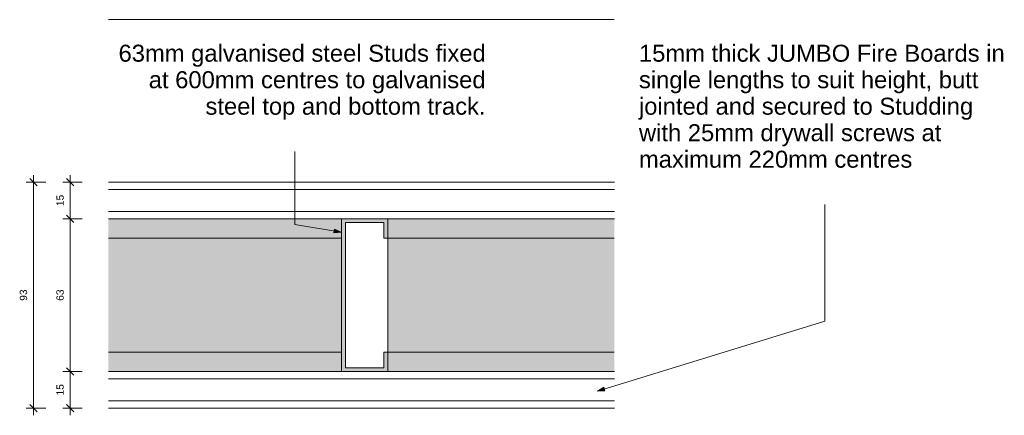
# Model space of a CAD drawing. Header units: millimetres. Extents: x 65655 to 67669, y -31309 to 15161.
# Tile 1 of 3: x 67264 to 67669, y -31309 to -31146. Entities that reach past the tile are written whole.
import ezdxf

# ---------------------------------------------------------------- set-up
doc = ezdxf.new("R2010")
doc.units = ezdxf.units.MM
for name, color, linetype, lineweight in [('A-ANNO-DIMS', 211, 'Continuous', 9), ('A-ANNO-DIMS-1', 211, 'Continuous', 9), ('A-DETL-GENF', 92, 'Continuous', 18), ('A-GLAZ-CWMG', 51, 'Continuous', 18), ('G-ANNO-TEXT', 231, 'Continuous', 9), ('I-WALL', 2, 'Continuous', 18)]:
    doc.layers.add(name, color=color, linetype=linetype, lineweight=lineweight)
doc.styles.add('Arial', font='arial.ttf', dxfattribs={"height": 7})
doc.styles.add('Arial_1', font='arial.ttf', dxfattribs={"height": 3})
doc.dimstyles.new('Linear_-_3mm_Arial', dxfattribs={"dimscale": 304.8, "dimtxt": 3.060778, "dimasz": 0.009843, "dimexe": 0.009843, "dimexo": 0.0625, "dimgap": 0.005741, "dimtad": 1, "dimdec": 0, "dimzin": 0, "dimdsep": 46, "dimtxsty": 'Arial_1', "dimblk1": 'OBLIQUE', "dimblk2": 'OBLIQUE', "dimsah": 1, "dimcen": 0.09, "dimdle": 0.009843, "dimazin": 0, "dimtfac": 1, "dimtdec": 4, "dimtix": 1, "dimtmove": 0, "dimatfit": 3, "dimfxl": 0.016404, "dimfxlon": 1, "dimtvp": 1, "dimtfill": 1, "dimtolj": 1, "dimtzin": 0, "dimarcsym": 2})

# ---------------------------------------------------------------- blocks, each defined once
blk = doc.blocks.new('Rectangular Mullion - Stud Mullion - 63mm-444930-PW07 - JUMBO FireWALL 63_60 - PLAN')
at = {"layer": 'A-GLAZ-CWMG'}
for points in [[(66939.56, -31235.9), (67035.52, -31235.9), (67035.52, -31227.9), (66939.56, -31227.9)], [(67035.52, -31282.9), (67035.52, -31235.9), (66939.56, -31235.9), (66939.56, -31282.9)], [(66939.56, -31290.9), (67035.52, -31290.9), (67035.52, -31282.9), (66939.56, -31282.9)]]:
    blk.add_hatch(color=256, dxfattribs=at).paths.add_polyline_path(points, flags=0)
for p, q in [((67035.52, -31227.9), (67035.52, -31235.9)), ((66939.56, -31235.9), (67035.52, -31235.9)), ((67035.52, -31282.9), (66939.56, -31282.9)), ((67035.52, -31282.9), (67035.52, -31290.9))]:
    blk.add_line(p, q, dxfattribs=at)
blk = doc.blocks.new('Rectangular Mullion - Stud Mullion - 63mm-V3-PW07 - JUMBO FireWALL 63_60 - PLAN')
at = {"layer": 'A-GLAZ-CWMG'}
for points in [[(67054.52, -31235.9), (67147.71, -31235.9), (67147.71, -31227.9), (67054.52, -31227.9)], [(67054.52, -31282.9), (67147.71, -31282.9), (67147.71, -31235.9), (67054.52, -31235.9)], [(67054.52, -31290.9), (67147.71, -31290.9), (67147.71, -31282.9), (67054.52, -31282.9)]]:
    blk.add_hatch(color=256, dxfattribs=at).paths.add_polyline_path(points, flags=0)
for p, q in [((67054.52, -31235.9), (67054.52, -31227.9)), ((67054.52, -31282.9), (67054.52, -31235.9)), ((67054.52, -31235.9), (67147.71, -31235.9)), ((67054.52, -31290.9), (67054.52, -31282.9)), ((67147.71, -31282.9), (67054.52, -31282.9))]:
    blk.add_line(p, q, dxfattribs=at)
blk = doc.blocks.new('Rectangular Mullion - Stud Mullion - 63mm-444932-PW07 - JUMBO FireWALL 63_60 - PLAN')
at = {"layer": 'A-GLAZ-CWMG'}
blk.add_hatch(color=256, dxfattribs=at).paths.add_polyline_path([(9.5, 31.5), (9.5, 23.5), (7.9, 23.5), (7.9, 29.9), (-7.9, 29.9), (-7.9, -29.9), (7.9, -29.9), (7.9, -23.5), (9.5, -23.5), (9.5, -31.5), (-9.5, -31.5), (-9.5, 31.5)], flags=0)
for p, q in [((-9.5, -31.5), (-9.5, 31.5)), ((7.9, 29.9), (-7.9, 29.9)), ((-7.9, 29.9), (-7.9, -29.9)), ((7.9, 23.5), (7.9, 29.9)), ((9.5, 31.5), (9.5, 23.5)), ((9.5, 23.5), (7.9, 23.5)), ((7.9, -29.9), (7.9, -23.5)), ((7.9, -23.5), (9.5, -23.5)), ((9.5, -23.5), (9.5, -31.5)), ((-7.9, -29.9), (7.9, -29.9))]:
    blk.add_line(p, q, dxfattribs=at)
blk = doc.blocks.new('Gypsum Board - 15mm Gypsum Board-446825-PW07 - JUMBO FireWALL 63_60 - PLAN')
at = {"layer": 'A-DETL-GENF'}
for p, q in [((1030.46, 15), (822.3, 15)), ((822.3, 12), (1030.46, 12)), ((822.3, 3), (1030.46, 3)), ((822.3, 0), (1030.46, 0))]:
    blk.add_line(p, q, dxfattribs=at)
blk = doc.blocks.new('Gypsum Board - 15mm Gypsum Board-446826-PW07 - JUMBO FireWALL 63_60 - PLAN')
at = {"layer": 'A-DETL-GENF'}
for p, q in [((346.9, 15), (138.74, 15)), ((138.74, 12), (346.9, 12)), ((138.74, 3), (346.9, 3)), ((138.74, 0), (346.9, 0))]:
    blk.add_line(p, q, dxfattribs=at)
blk = doc.blocks.new('DIMBLOCK5-PW07 - JUMBO FireWALL 63_60 - PLAN')
at = {"layer": 'A-ANNO-DIMS-1', "lineweight": 35}
for p, q in [((67269.92, -31212.9), (67268.42, -31211.4)), ((67269.92, -31212.9), (67271.42, -31214.4)), ((67269.92, -31305.9), (67268.42, -31304.4)), ((67269.92, -31305.9), (67271.42, -31307.4))]:
    blk.add_line(p, q, dxfattribs=at)
at = {"layer": 'A-ANNO-DIMS-1'}
for p, q in [((67269.92, -31209.9), (67269.92, -31308.9)), ((67274.92, -31212.9), (67266.92, -31212.9)), ((67269.92, -31212.9), (67274.92, -31212.9)), ((67274.92, -31305.9), (67266.92, -31305.9)), ((67269.92, -31305.9), (67274.92, -31305.9))]:
    blk.add_line(p, q, dxfattribs=at)
at = {"layer": 'A-ANNO-DIMS-1', "color": 0, "insert": (67264.27, -31261.71), "char_height": 3, "width": 5.5377, "attachment_point": 1, "rotation": 90, "line_spacing_factor": 0.941778, "style": 'Arial_1', "bg_fill": 3, "box_fill_scale": 1.25, "bg_fill_color": 256, "bg_fill_true_color": 13158600, "bg_fill_transparency": 0}
blk.add_mtext('93', dxfattribs=at)
blk = doc.blocks.new('_Oblique')
at = {"color": 0, "linetype": 'ByBlock', "lineweight": -2}
blk.add_line((-0.5, -0.5), (0.5, 0.5), dxfattribs=at)
blk = doc.blocks.new('DIMBLOCK6-PW07 - JUMBO FireWALL 63_60 - PLAN')
at = {"layer": 'A-ANNO-DIMS-1', "lineweight": 35}
for p, q in [((67284.97, -31212.9), (67283.47, -31211.4)), ((67284.97, -31212.9), (67286.47, -31214.4)), ((67284.97, -31227.9), (67283.47, -31226.4)), ((67284.97, -31227.9), (67286.47, -31229.4))]:
    blk.add_line(p, q, dxfattribs=at)
at = {"layer": 'A-ANNO-DIMS-1'}
for p, q in [((67284.97, -31209.9), (67284.97, -31227.9)), ((67289.97, -31212.9), (67281.97, -31212.9)), ((67284.97, -31212.9), (67289.97, -31212.9)), ((67289.97, -31227.9), (67281.97, -31227.9)), ((67284.97, -31227.9), (67289.97, -31227.9))]:
    blk.add_line(p, q, dxfattribs=at)
at = {"layer": 'A-ANNO-DIMS-1', "color": 0, "insert": (67279.32, -31222.71), "char_height": 3, "width": 5.5377, "attachment_point": 1, "rotation": 90, "line_spacing_factor": 0.941778, "style": 'Arial_1', "bg_fill": 3, "box_fill_scale": 1.25, "bg_fill_color": 256, "bg_fill_true_color": 13158600, "bg_fill_transparency": 0}
blk.add_mtext('15', dxfattribs=at)
blk = doc.blocks.new('DIMBLOCK7-PW07 - JUMBO FireWALL 63_60 - PLAN')
at = {"layer": 'A-ANNO-DIMS-1'}
for p, q in [((67289.97, -31227.9), (67281.97, -31227.9)), ((67284.97, -31227.9), (67284.97, -31290.9)), ((67284.97, -31227.9), (67289.97, -31227.9)), ((67289.97, -31290.9), (67281.97, -31290.9)), ((67284.97, -31290.9), (67289.97, -31290.9))]:
    blk.add_line(p, q, dxfattribs=at)
at = {"layer": 'A-ANNO-DIMS-1', "lineweight": 35}
for p, q in [((67284.97, -31227.9), (67283.47, -31226.4)), ((67284.97, -31227.9), (67286.47, -31229.4)), ((67284.97, -31290.9), (67283.47, -31289.4)), ((67284.97, -31290.9), (67286.47, -31292.4))]:
    blk.add_line(p, q, dxfattribs=at)
at = {"layer": 'A-ANNO-DIMS-1', "color": 0, "insert": (67279.32, -31261.71), "char_height": 3, "width": 5.5377, "attachment_point": 1, "rotation": 90, "line_spacing_factor": 0.941778, "style": 'Arial_1', "bg_fill": 3, "box_fill_scale": 1.25, "bg_fill_color": 256, "bg_fill_true_color": 13158600, "bg_fill_transparency": 0}
blk.add_mtext('63', dxfattribs=at)
blk = doc.blocks.new('DIMBLOCK8-PW07 - JUMBO FireWALL 63_60 - PLAN')
at = {"layer": 'A-ANNO-DIMS-1'}
for p, q in [((67289.97, -31290.9), (67281.97, -31290.9)), ((67284.97, -31290.9), (67284.97, -31308.9)), ((67284.97, -31290.9), (67289.97, -31290.9)), ((67289.97, -31305.9), (67281.97, -31305.9)), ((67284.97, -31305.9), (67289.97, -31305.9))]:
    blk.add_line(p, q, dxfattribs=at)
at = {"layer": 'A-ANNO-DIMS-1', "lineweight": 35}
for p, q in [((67284.97, -31290.9), (67283.47, -31289.4)), ((67284.97, -31290.9), (67286.47, -31292.4)), ((67284.97, -31305.9), (67283.47, -31304.4)), ((67284.97, -31305.9), (67286.47, -31307.4))]:
    blk.add_line(p, q, dxfattribs=at)
at = {"layer": 'A-ANNO-DIMS-1', "color": 0, "insert": (67279.32, -31300.71), "char_height": 3, "width": 5.5377, "attachment_point": 1, "rotation": 90, "line_spacing_factor": 0.941778, "style": 'Arial_1', "bg_fill": 3, "box_fill_scale": 1.25, "bg_fill_color": 256, "bg_fill_true_color": 13158600, "bg_fill_transparency": 0}
blk.add_mtext('15', dxfattribs=at)

msp = doc.modelspace()

# ---------------------------------------------------------------- hatches: boundary and pattern name
at = {"layer": 'G-ANNO-TEXT'}
for points in [[(67396.56, -31233.49), (67393.74, -31232.19), (67393.47, -31233.78)], [(67501.95, -31298.96), (67505.05, -31298.84), (67504.58, -31297.3)]]:
    msp.add_hatch(color=7, dxfattribs=at).paths.add_polyline_path(points, flags=0)

# ---------------------------------------------------------------- linework, layer by layer
at = {"layer": 'G-ANNO-TEXT', "color": 7}
for p, q in [((67377.48, -31230.24), (67377.48, -31200.19)), ((67595.57, -31270.04), (67595.57, -31222.02)), ((67396.56, -31233.49), (67377.48, -31230.24)), ((67393.74, -31232.19), (67393.47, -31233.78)), ((67393.47, -31233.78), (67396.56, -31233.49)), ((67396.56, -31233.49), (67393.74, -31232.19)), ((67501.95, -31298.96), (67595.57, -31270.04)), ((67504.58, -31297.3), (67501.95, -31298.96)), ((67501.95, -31298.96), (67505.05, -31298.84)), ((67505.05, -31298.84), (67504.58, -31297.3))]:
    msp.add_line(p, q, dxfattribs=at)
at = {"layer": 'I-WALL'}
msp.add_line((67508.89, -31145.9), (67300.74, -31145.9), dxfattribs=at)

# ---------------------------------------------------------------- block references
at = {"layer": 'A-DETL-GENF', "rotation": 180}
msp.add_blockref('Gypsum Board - 15mm Gypsum Board-446825-PW07 - JUMBO FireWALL 63_60 - PLAN', (68331.2, -31212.9), dxfattribs=at)
at = {"layer": 'A-DETL-GENF'}
msp.add_blockref('Gypsum Board - 15mm Gypsum Board-446826-PW07 - JUMBO FireWALL 63_60 - PLAN', (67162, -31305.9), dxfattribs=at)
at = {"layer": 'A-GLAZ-CWMG'}
for name in ['Rectangular Mullion - Stud Mullion - 63mm-444930-PW07 - JUMBO FireWALL 63_60 - PLAN', 'Rectangular Mullion - Stud Mullion - 63mm-V3-PW07 - JUMBO FireWALL 63_60 - PLAN']:
    msp.add_blockref(name, (361.18, 0), dxfattribs=at)
at = {"layer": 'A-GLAZ-CWMG', "extrusion": (0, 0, -1), "rotation": 180}
msp.add_blockref('Rectangular Mullion - Stud Mullion - 63mm-444932-PW07 - JUMBO FireWALL 63_60 - PLAN', (-67406.2, -31259.4), dxfattribs=at)

# ---------------------------------------------------------------- texts
at = {"layer": 'G-ANNO-TEXT', "color": 7, "char_height": 7, "attachment_point": 1, "style": 'Arial'}
for s, insert, width in [('63mm galvanised steel Studs fixed ', (67304.89, -31156.22), 182.7046), ('15mm thick JUMBO Fire Boards in ', (67519.02, -31156.22), 185.0295), ('at 600mm centres to galvanised ', (67317.32, -31167.14), 167.6329), ('single lengths to suit height, butt ', (67519.02, -31167.14), 172.3628), ('steel top and bottom track.', (67340.67, -31178.05), 139.3333), ('jointed and secured to Studding ', (67519.02, -31178.05), 169.6371), ('with 25mm drywall screws at ', (67519.02, -31188.97), 153.1223), ('maximum 220mm centres', (67519.02, -31199.88), 135.6455)]:
    msp.add_mtext(s, dxfattribs=dict(at, insert=insert, width=width))

# ---------------------------------------------------------------- dimensions: what is measured, and where the dimension line sits
at = {"layer": 'A-ANNO-DIMS'}
for base, p1, p2, override, picture, middle in [((67269.92, -31305.9), (67274.92, -31212.9), (67274.92, -31305.9), {"dimpost": '<>', "dimfxl": 93}, 'DIMBLOCK5-PW07 - JUMBO FireWALL 63_60 - PLAN', (67266.63, -31259.4)), ((67284.97, -31227.9), (67289.97, -31212.9), (67289.97, -31227.9), {"dimpost": '<>', "dimfxl": 15}, 'DIMBLOCK6-PW07 - JUMBO FireWALL 63_60 - PLAN', (67281.68, -31220.4))]:
    dim = msp.add_linear_dim(base=base, p1=p1, p2=p2, angle=90, dimstyle='Linear_-_3mm_Arial', override=override, dxfattribs=at)
    dim.commit()
    dim.dimension.update_dxf_attribs({"geometry": picture, "text_midpoint": middle})

# ---------------------------------------------------------------- next in the draw order: dimensions: what is measured, and where the dimension line sits
dim = msp.add_linear_dim(base=(67284.97, -31290.9), p1=(67289.97, -31227.9), p2=(67289.97, -31290.9), angle=90, dimstyle='Linear_-_3mm_Arial', override={"dimpost": '<>', "dimfxl": 63}, dxfattribs=at)
dim.commit()
dim.dimension.update_dxf_attribs({"geometry": 'DIMBLOCK7-PW07 - JUMBO FireWALL 63_60 - PLAN', "text_midpoint": (67281.68, -31259.4)})

# ---------------------------------------------------------------- next in the draw order: dimensions: what is measured, and where the dimension line sits
dim = msp.add_linear_dim(base=(67284.97, -31305.9), p1=(67289.97, -31290.9), p2=(67289.97, -31305.9), angle=90, dimstyle='Linear_-_3mm_Arial', override={"dimpost": '<>', "dimfxl": 15}, dxfattribs=at)
dim.commit()
dim.dimension.update_dxf_attribs({"geometry": 'DIMBLOCK8-PW07 - JUMBO FireWALL 63_60 - PLAN', "text_midpoint": (67281.68, -31298.4)})

doc.saveas('drawing.dxf')
